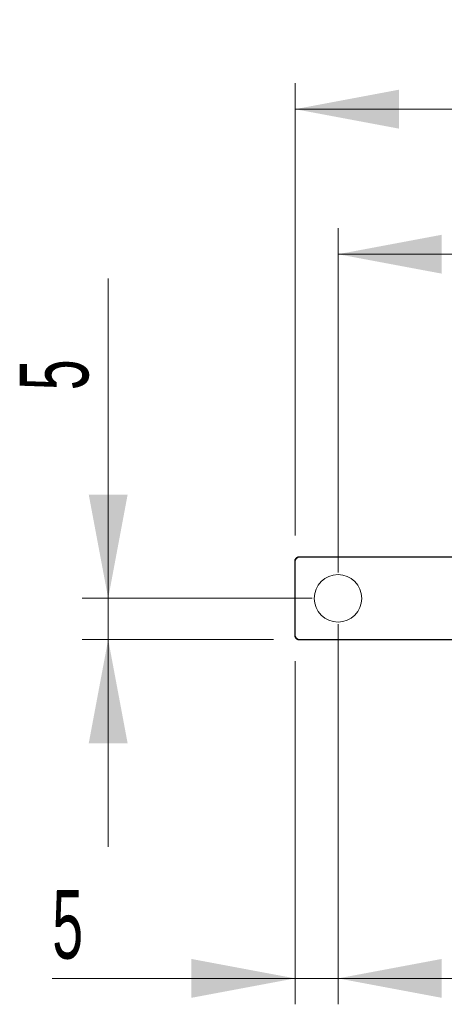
# Model space of a CAD drawing. Header units: millimetres. Extents: x 54 to 738, y 201 to 591.
# Tile 3 of 22: x 54 to 103, y 427 to 541. Entities that reach past the tile are written whole.
import ezdxf

# ---------------------------------------------------------------- set-up
doc = ezdxf.new("R2010")
doc.units = ezdxf.units.MM
doc.header["$LTSCALE"] = 3
doc.styles.add('SLDTEXTSTYLE0', font='TXT', dxfattribs={"width": 0.605})
doc.dimstyles.new('SLDDIMSTYLE0', dxfattribs={"dimtxt": 7.704956, "dimasz": 12, "dimexe": 0, "dimexo": 0.0625, "dimgap": 1.926239, "dimtad": 1, "dimdec": 0, "dimrnd": 1e-09, "dimzin": 12, "dimdsep": 46, "dimtxsty": 'SLDTEXTSTYLE0', "dimsah": 1, "dimcen": 0.09, "dimadec": 0, "dimazin": 3, "dimtfac": 1, "dimtdec": 0, "dimtofl": 0, "dimtmove": 0, "dimatfit": 3, "dimfxl": 1, "dimfrac": 2, "dimtolj": 1, "dimtzin": 12, "dimarcsym": 0})
doc.dimstyles.new('SLDDIMSTYLE1', dxfattribs={"dimtxt": 7.704956, "dimasz": 12, "dimexe": 0, "dimexo": 0.0625, "dimgap": 1.926239, "dimtad": 1, "dimrnd": 1e-09, "dimzin": 12, "dimdsep": 46, "dimtxsty": 'SLDTEXTSTYLE0', "dimsah": 1, "dimcen": 0.09, "dimadec": 0, "dimazin": 3, "dimtfac": 1, "dimtofl": 0, "dimtmove": 0, "dimatfit": 3, "dimfxl": 1, "dimfrac": 2, "dimtolj": 1, "dimtzin": 12, "dimarcsym": 0})
doc.dimstyles.new('SLDDIMSTYLE2', dxfattribs={"dimtxt": 7.704956, "dimasz": 12, "dimexe": 0, "dimexo": 0.0625, "dimgap": 1.926239, "dimtad": 1, "dimdec": 0, "dimrnd": 1e-09, "dimzin": 12, "dimdsep": 46, "dimtxsty": 'SLDTEXTSTYLE0', "dimsah": 1, "dimcen": 0.09, "dimadec": 0, "dimazin": 3, "dimtfac": 1, "dimtdec": 0, "dimtmove": 0, "dimatfit": 0, "dimfxl": 1, "dimfrac": 2, "dimtolj": 1, "dimtzin": 12, "dimarcsym": 0})
doc.dimstyles.new('SLDDIMSTYLE3', dxfattribs={"dimtxt": 7.704956, "dimasz": 12, "dimexe": 0, "dimexo": 0.0625, "dimgap": 1.926239, "dimtad": 1, "dimdec": 0, "dimrnd": 1e-09, "dimzin": 12, "dimdsep": 46, "dimtxsty": 'SLDTEXTSTYLE0', "dimsah": 1, "dimcen": 0.09, "dimadec": 0, "dimazin": 3, "dimtfac": 1, "dimtmove": 0, "dimatfit": 0, "dimfxl": 1, "dimfrac": 2, "dimtolj": 1, "dimtzin": 12, "dimarcsym": 0})

# ---------------------------------------------------------------- blocks, each defined once
blk = doc.blocks.new('*D1')
at = {"color": 7, "linetype": 'Continuous', "lineweight": 0}
for p, q in [((85.91, 481.48), (85.91, 533.81)), ((570.84, 481.48), (570.84, 533.81)), ((85.91, 530.81), (570.84, 530.81))]:
    blk.add_line(p, q, dxfattribs=at)
for points in [[(85.91, 530.81), (97.91, 528.56), (97.91, 533.06)], [(570.84, 530.81), (558.84, 533.06), (558.84, 528.56)]]:
    blk.add_solid(points, dxfattribs=at)
at = {"color": 7, "linetype": 'Continuous', "lineweight": 0, "insert": (310.39, 541.04, -27.49), "char_height": 7.938, "attachment_point": 1, "style": 'SLDTEXTSTYLE0'}
blk.add_mtext('485', dxfattribs=at)
blk = doc.blocks.new('*D2')
at = {"color": 7, "linetype": 'Continuous', "lineweight": 0}
for p, q in [((90.88, 477.22), (90.88, 517.03)), ((565.88, 477.22), (565.88, 517.03)), ((90.88, 514.03), (565.88, 514.03))]:
    blk.add_line(p, q, dxfattribs=at)
for points in [[(90.88, 514.03), (102.88, 511.78), (102.88, 516.28)], [(565.88, 514.03), (553.88, 516.28), (553.88, 511.78)]]:
    blk.add_solid(points, dxfattribs=at)
at = {"color": 7, "linetype": 'Continuous', "lineweight": 0, "insert": (310.39, 524.26, -27.49), "char_height": 7.938, "attachment_point": 1, "style": 'SLDTEXTSTYLE0'}
blk.add_mtext('475', dxfattribs=at)
blk = doc.blocks.new('*D3')
at = {"color": 7, "linetype": 'Continuous', "lineweight": 0}
for p, q in [((64.29, 474.22), (64.29, 511.23)), ((87.88, 474.22), (61.29, 474.22)), ((64.29, 474.22), (64.29, 469.45)), ((83.41, 469.45), (61.29, 469.45)), ((64.29, 469.45), (64.29, 445.45))]:
    blk.add_line(p, q, dxfattribs=at)
for points in [[(64.29, 474.22), (66.54, 486.22), (62.04, 486.22)], [(64.29, 469.45), (62.04, 457.45), (66.54, 457.45)]]:
    blk.add_solid(points, dxfattribs=at)
at = {"color": 7, "linetype": 'Continuous', "lineweight": 0, "insert": (54.05, 498.29, -27.49), "char_height": 7.94, "attachment_point": 1, "rotation": 90, "style": 'SLDTEXTSTYLE0'}
blk.add_mtext('5', dxfattribs=at)
blk = doc.blocks.new('*D4')
at = {"color": 7, "linetype": 'Continuous', "lineweight": 0}
for p, q in [((90.88, 471.22), (90.88, 427.25)), ((85.91, 466.95), (85.91, 427.25)), ((85.91, 430.25), (57.82, 430.25)), ((90.88, 430.25), (85.91, 430.25)), ((90.88, 430.25), (114.88, 430.25))]:
    blk.add_line(p, q, dxfattribs=at)
for points in [[(85.91, 430.25), (73.91, 432.5), (73.91, 428)], [(90.88, 430.25), (102.88, 428), (102.88, 432.5)]]:
    blk.add_solid(points, dxfattribs=at)
at = {"color": 7, "linetype": 'Continuous', "lineweight": 0, "insert": (57.82, 440.48, -27.49), "char_height": 7.94, "attachment_point": 1, "style": 'SLDTEXTSTYLE0'}
blk.add_mtext('5', dxfattribs=at)

msp = doc.modelspace()

# ---------------------------------------------------------------- linework, layer by layer
at = {"color": 7, "linetype": 'Continuous', "lineweight": 0}
for p, q in [((85.909, 478.485), (85.876, 478.518)), ((85.876, 477.068), (85.876, 478.518)), ((85.909, 478.485), (85.909, 469.951)), ((86.409, 478.985), (86.376, 479.018)), ((86.376, 479.018), (104.603, 479.018)), ((104.603, 478.985), (86.409, 478.985)), ((85.876, 477.068), (85.876, 471.368)), ((85.876, 471.368), (85.876, 469.918)), ((85.876, 469.918), (85.909, 469.951)), ((86.409, 469.451), (86.376, 469.418)), ((86.376, 469.418), (104.603, 469.418)), ((86.409, 469.451), (104.603, 469.451))]:
    msp.add_line(p, q, dxfattribs=at)
for start, end in [(90, 270), (270, 90)]:
    msp.add_arc((90.876, 474.218), 2.75, start, end, dxfattribs=at)
for centre, major_axis, start_param, end_param in [((86.409, 478.485), (0.354, -0.354), 2.3563468, 3.9268385), ((86.409, 469.951), (-0.354, -0.354), 5.4979394, 7.0684312)]:
    msp.add_ellipse(centre, major_axis=major_axis, ratio=0.9996955, start_param=start_param, end_param=end_param, dxfattribs=at)
for points, knots in [([(86.376, 479.018), (86.352, 479.017), (86.304, 479.015), (86.234, 478.999), (86.167, 478.974), (86.105, 478.94), (86.047, 478.897), (85.997, 478.847), (85.954, 478.789), (85.919, 478.727), (85.895, 478.659), (85.879, 478.59), (85.877, 478.542), (85.876, 478.518)], [0, 0, 0, 0, 0.0909191, 0.1818334, 0.2727439, 0.3636515, 0.4545571, 0.5454616, 0.636366, 0.7272711, 0.8181778, 0.9090872, 1, 1, 1, 1]), ([(86.376, 469.418), (86.351, 469.419), (86.302, 469.421), (86.232, 469.435), (86.132, 469.471), (86.04, 469.541), (85.961, 469.632), (85.913, 469.713), (85.882, 469.809), (85.878, 469.88), (85.876, 469.918)], [0, 0, 0, 0, 0.0960654, 0.1860624, 0.271745, 0.499655, 0.6177017, 0.7284652, 0.8568734, 1, 1, 1, 1])]:
    msp.add_open_spline(points, degree=3, knots=knots, dxfattribs=at)

# ---------------------------------------------------------------- dimensions: what is measured, and where the dimension line sits
for base, p1, p2, angle, dimstyle, picture, middle in [((570.843, 530.811), (85.909, 478.485), (570.843, 478.485), 0, 'SLDDIMSTYLE0', '*D1', (322.741, 530.811)), ((64.285, 469.451), (90.876, 474.218), (86.409, 469.451), 90, 'SLDDIMSTYLE2', '*D3', (64.285, 504.76)), ((85.909, 430.251), (90.876, 474.218), (85.909, 469.951), 0, 'SLDDIMSTYLE3', '*D4', (64.285, 430.251))]:
    dim = msp.add_linear_dim(base=base, p1=p1, p2=p2, angle=angle, dimstyle=dimstyle, dxfattribs=at)
    dim.commit()
    dim.dimension.update_dxf_attribs({"geometry": picture, "text_midpoint": middle, "dimtype": 160})
dim = msp.add_linear_dim(base=(565.876, 514.029), p1=(90.876, 474.218), p2=(565.876, 474.218), dimstyle='SLDDIMSTYLE1', dxfattribs=at)
dim.commit()
dim.dimension.update_dxf_attribs({"geometry": '*D2', "text_midpoint": (322.741, 514.029), "dimtype": 160})

doc.saveas('drawing.dxf')
